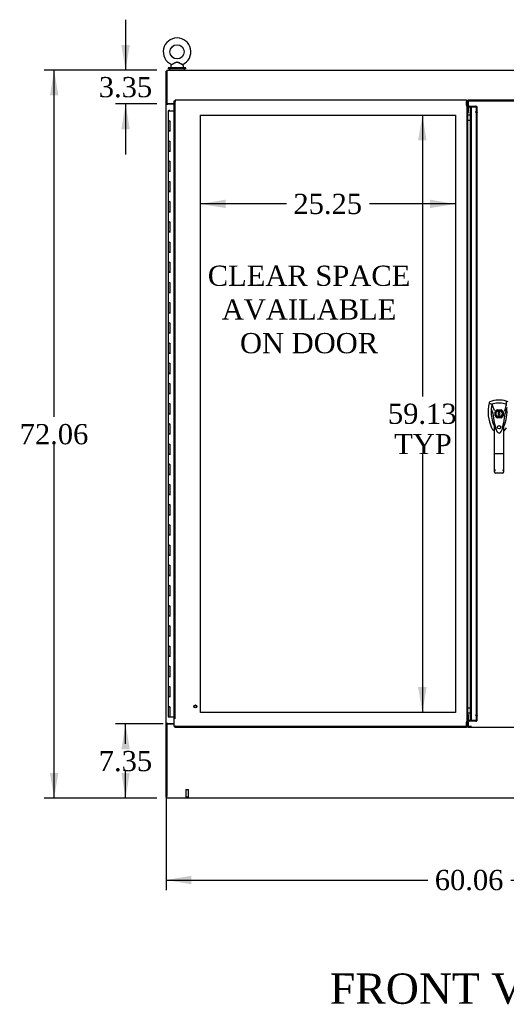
# Model space of a CAD drawing. Header units: inches. Extents: x 2 to 538, y -2 to 358.
# Tile 3 of 11: x 112 to 160, y 117 to 214. Entities that reach past the tile are written whole.
import ezdxf
from ezdxf.enums import TextEntityAlignment as Align
from ezdxf.lldxf.tags import DXFTag

# ---------------------------------------------------------------- set-up
doc = ezdxf.new("R2010")
doc.units = ezdxf.units.IN
doc.header["$MEASUREMENT"] = 0
for name, color, linetype in [('COM44036', 7, 'Continuous'), ('COM54578-60', 7, 'Continuous'), ('COM56746-3', 7, 'Continuous'), ('COM71121-5', 7, 'Continuous'), ('COM71122-9', 7, 'Continuous'), ('COM71123-9', 7, 'Continuous'), ('Default', 7, 'Continuous'), ('DV1_Default', 7, 'Continuous'), ('GSK11033', 7, 'Continuous'), ('HAN13066', 7, 'Continuous'), ('SCS00680', 7, 'Continuous'), ('STD21878', 7, 'Continuous'), ('WAF25362', 7, 'Continuous'), ('WAM254785', 7, 'Continuous')]:
    doc.layers.add(name, color=color, linetype=linetype)
doc.styles.add('SEACAD_Times_New_Roman', font='times.ttf')
tags = doc.linetypes.add('HIDDEN2', pattern=[0.1875, 0.125, -0.0625]).pattern_tags.tags
tags[6:7] = [DXFTag(74, 4), DXFTag(75, 0), DXFTag(340, '0'), DXFTag(46, 0.0), DXFTag(50, 0.0), DXFTag(44, 0.0), DXFTag(45, 0.0)]
tags[4:5] = [DXFTag(74, 4), DXFTag(75, 0), DXFTag(340, '0'), DXFTag(46, 0.0), DXFTag(50, 0.0), DXFTag(44, 0.0), DXFTag(45, 0.0)]
doc.dimstyles.new('HAMMOND_(STH_-_540x360)', dxfattribs={"dimtxt": 2, "dimasz": 2.5, "dimexe": 1, "dimexo": 1, "dimgap": 0.5, "dimtad": 0, "dimtih": 1, "dimtoh": 1, "dimzin": 0, "dimdsep": 46, "dimtxsty": 'SEACAD_Times_New_Roman', "dimblk1": '_SE_FILLED', "dimblk2": '_SE_FILLED', "dimsah": 1, "dimcen": 1, "dimadec": 0, "dimazin": 0, "dimtfac": 0.8, "dimtofl": 0, "dimtmove": 1, "dimatfit": 3, "dimfxl": 1, "dimtolj": 1, "dimtzin": 0, "dimarcsym": 0})

# ---------------------------------------------------------------- blocks, each defined once
blk = doc.blocks.new('SE')
at = {"layer": 'COM44036', "color": 7, "linetype": 'Continuous'}
for p, q in [((127.294, 144.084), (127.294, 206.019)), ((127.294, 206.019), (127.35, 206.019)), ((127.389, 206.019), (127.35, 206.019)), ((127.389, 206.114), (156.244, 206.114)), ((127.389, 206.114), (127.389, 206.058)), ((127.389, 206.019), (127.389, 206.058)), ((127.437, 205.971), (127.389, 206.019)), ((127.437, 205.971), (127.437, 205.971)), ((127.437, 205.971), (127.437, 205.971)), ((127.437, 205.971), (127.437, 205.971)), ((127.437, 205.971), (127.437, 205.971)), ((156.244, 206.114), (156.244, 205.971)), ((156.244, 205.597), (156.244, 205.971)), ((156.387, 144.834), (156.387, 205.269)), ((156.244, 144.132), (156.244, 144.506)), ((127.294, 144.084), (127.35, 144.084)), ((127.389, 144.084), (127.35, 144.084)), ((127.437, 144.132), (127.389, 144.084)), ((127.389, 144.084), (127.389, 144.045)), ((127.389, 143.989), (127.389, 144.045)), ((156.244, 143.989), (127.389, 143.989)), ((127.437, 144.132), (127.437, 144.132)), ((127.437, 144.132), (127.437, 144.132)), ((127.437, 144.132), (127.437, 144.132)), ((127.437, 144.131), (127.437, 144.132)), ((156.244, 144.132), (156.244, 143.989))]:
    blk.add_line(p, q, dxfattribs=at)
at = {"layer": 'COM44036', "color": 7, "linetype": 'HIDDEN2'}
for p, q in [((127.389, 144.834), (127.389, 206.019)), ((156.292, 144.621), (156.292, 205.482)), ((156.387, 205.482), (156.292, 205.482)), ((156.387, 204.918), (156.292, 204.918)), ((156.401, 204.86), (156.334, 204.86)), ((156.387, 205.269), (156.387, 205.482)), ((156.401, 204.86), (156.435, 204.86)), ((156.435, 205.484), (157.169, 205.484)), ((156.435, 205.484), (156.435, 205.417)), ((156.435, 204.894), (156.435, 205.417)), ((156.435, 205.417), (157.169, 205.417)), ((156.435, 204.894), (156.435, 204.86)), ((157.169, 204.894), (157.169, 204.961)), ((157.169, 204.86), (157.169, 204.894)), ((157.202, 204.86), (157.169, 204.86)), ((157.202, 205.407), (157.27, 205.454)), ((157.202, 204.884), (157.27, 204.932)), ((157.202, 204.86), (157.27, 204.86)), ((157.217, 204.922), (157.217, 205.342)), ((157.217, 205.342), (157.312, 205.342)), ((157.217, 204.754), (157.217, 204.922)), ((157.312, 204.922), (157.217, 204.922)), ((157.217, 204.877), (157.312, 204.877)), ((157.217, 204.836), (157.312, 204.836)), ((157.217, 204.713), (157.217, 204.754)), ((157.312, 204.754), (157.217, 204.754)), ((157.217, 145.389), (157.217, 204.713)), ((157.312, 204.713), (157.217, 204.713)), ((157.312, 204.922), (157.312, 205.342)), ((157.312, 204.754), (157.312, 204.922)), ((157.312, 204.713), (157.312, 204.754)), ((157.312, 145.389), (157.312, 204.713)), ((156.401, 145.242), (156.334, 145.242)), ((156.435, 145.242), (156.401, 145.242)), ((156.435, 145.242), (156.435, 145.208)), ((157.169, 145.242), (157.202, 145.242)), ((157.169, 145.208), (157.169, 145.242)), ((157.202, 145.242), (157.27, 145.242)), ((157.312, 145.389), (157.217, 145.389)), ((157.217, 145.348), (157.217, 145.389)), ((157.217, 145.18), (157.217, 145.348)), ((157.312, 145.348), (157.217, 145.348)), ((157.217, 145.266), (157.312, 145.266)), ((157.312, 145.348), (157.312, 145.389)), ((157.312, 145.18), (157.312, 145.348)), ((156.387, 145.185), (156.292, 145.185)), ((156.387, 144.621), (156.292, 144.621)), ((156.387, 144.621), (156.387, 144.834)), ((156.435, 144.686), (156.435, 145.208)), ((156.435, 144.619), (156.435, 144.686)), ((157.169, 144.686), (156.435, 144.686)), ((157.169, 144.619), (156.435, 144.619)), ((157.169, 145.208), (157.169, 145.141)), ((157.202, 145.218), (157.27, 145.171)), ((157.202, 144.696), (157.27, 144.648)), ((157.217, 145.225), (157.312, 145.225)), ((157.312, 145.18), (157.217, 145.18)), ((157.217, 144.76), (157.217, 145.18)), ((157.217, 144.76), (157.312, 144.76)), ((157.312, 144.76), (157.312, 145.18)), ((156.244, 144.084), (127.389, 144.084))]:
    blk.add_line(p, q, dxfattribs=at)
at = {"layer": 'COM44036', "color": 7, "linetype": 'Continuous'}
for centre, start, end in [((127.919, 206.949), 238.56128, 243.76327), ((126.459, 205.489), 26.23673, 31.43872), ((127.919, 143.154), 116.23673, 121.43872), ((126.459, 144.613), 328.56128, 333.76327)]:
    blk.add_arc(centre, 1.09, start, end, dxfattribs=at)
at = {"layer": 'COM44036', "color": 7, "linetype": 'HIDDEN2'}
for centre, radius, start, end in [((157.059, 205.342), 0.158, 0.1591, 24.37493), ((157.135, 205.34), 0.177, 0.66676, 40.28782), ((157.059, 144.761), 0.158, 335.62507, 359.8409), ((157.135, 144.762), 0.177, 319.71218, 359.33324)]:
    blk.add_arc(centre, radius, start, end, dxfattribs=at)
for centre, major_axis, start_param, end_param in [((157.169, 205.383), (0.143, 0), 0.785398, 1.570796), ((157.169, 205.383), (0.048, 0), 0.785398, 1.570796), ((157.169, 204.86), (-0.143, 0), 3.926991, 4.712389), ((157.169, 204.86), (-0.048, 0), 3.926991, 4.712389), ((157.169, 145.242), (0.048, 0), 4.712389, 5.497787), ((157.169, 145.242), (0.143, 0), 4.712389, 5.497787), ((157.169, 144.72), (0.048, 0), 4.712389, 5.497787), ((157.169, 144.72), (0.143, 0), 4.712389, 5.497787)]:
    blk.add_ellipse(centre, major_axis=major_axis, ratio=0.707107, start_param=start_param, end_param=end_param, dxfattribs=at)
for points, knots in [([(156.292, 205.482), (156.292, 205.491), (156.291, 205.501), (156.286, 205.52), (156.282, 205.53), (156.274, 205.549), (156.268, 205.558), (156.257, 205.578), (156.25, 205.587), (156.244, 205.597)], [0, 0, 0, 0, 0.25, 0.25, 0.5, 0.5, 0.75, 0.75, 1, 1, 1, 1]), ([(156.334, 204.86), (156.321, 204.87), (156.31, 204.879), (156.296, 204.899), (156.292, 204.908), (156.292, 204.918)], [0, 0, 0, 0, 0.5, 0.5, 1, 1, 1, 1]), ([(157.27, 204.932), (157.283, 204.925), (157.293, 204.917), (157.308, 204.898), (157.312, 204.887), (157.312, 204.877)], [0, 0, 0, 0, 0.5, 0.5, 1, 1, 1, 1]), ([(157.312, 204.836), (157.312, 204.84), (157.308, 204.844), (157.293, 204.852), (157.283, 204.856), (157.27, 204.86)], [0, 0, 0, 0, 0.5, 0.5, 1, 1, 1, 1]), ([(156.292, 145.185), (156.292, 145.194), (156.296, 145.204), (156.31, 145.223), (156.321, 145.233), (156.334, 145.242)], [0, 0, 0, 0, 0.5, 0.5, 1, 1, 1, 1]), ([(157.27, 145.242), (157.283, 145.246), (157.293, 145.25), (157.308, 145.258), (157.312, 145.262), (157.312, 145.266)], [0, 0, 0, 0, 0.5, 0.5, 1, 1, 1, 1]), ([(156.244, 144.506), (156.25, 144.515), (156.257, 144.525), (156.268, 144.544), (156.274, 144.554), (156.282, 144.573), (156.286, 144.582), (156.291, 144.602), (156.292, 144.611), (156.292, 144.621)], [0, 0, 0, 0, 0.25, 0.25, 0.5, 0.5, 0.75, 0.75, 1, 1, 1, 1]), ([(157.312, 145.225), (157.312, 145.215), (157.308, 145.205), (157.293, 145.186), (157.283, 145.177), (157.27, 145.171)], [0, 0, 0, 0, 0.5, 0.5, 1, 1, 1, 1])]:
    blk.add_open_spline(points, degree=3, knots=knots, dxfattribs=at)
at = {"layer": 'COM44036', "color": 7, "linetype": 'Continuous'}
for points in [[(156.387, 205.482), (156.387, 205.491), (156.383, 205.501), (156.369, 205.52), (156.358, 205.53), (156.332, 205.549), (156.316, 205.558), (156.281, 205.578), (156.263, 205.587), (156.244, 205.597)], [(156.244, 144.506), (156.263, 144.515), (156.281, 144.525), (156.316, 144.544), (156.332, 144.554), (156.358, 144.573), (156.369, 144.582), (156.383, 144.602), (156.387, 144.611), (156.387, 144.621)]]:
    blk.add_open_spline(points, degree=3, knots=[0, 0, 0, 0, 0.25, 0.25, 0.5, 0.5, 0.75, 0.75, 1, 1, 1, 1], dxfattribs=at)
at = {"layer": 'COM54578-60', "color": 7, "linetype": 'Continuous'}
for p, q in [((126.809, 205.051), (126.692, 205.051)), ((126.692, 205.051), (126.692, 204.051)), ((126.747, 205.06), (126.747, 205.086)), ((126.747, 205.086), (126.797, 205.086)), ((126.797, 205.06), (126.747, 205.06)), ((126.759, 205.06), (126.759, 205.051)), ((126.797, 205.086), (126.822, 205.086)), ((126.797, 205.06), (126.822, 205.06)), ((126.809, 205.051), (127.294, 205.051)), ((126.822, 205.086), (126.872, 205.086)), ((126.872, 205.06), (126.822, 205.06)), ((126.859, 205.051), (126.859, 205.06)), ((126.872, 205.086), (126.872, 205.06)), ((126.809, 204.051), (126.692, 204.051)), ((126.692, 204.051), (126.809, 204.051)), ((126.692, 204.051), (126.692, 203.051)), ((126.809, 204.051), (126.876, 204.051)), ((126.876, 204.051), (126.876, 203.052)), ((126.809, 203.052), (126.692, 203.052)), ((126.692, 203.052), (126.692, 202.051)), ((126.692, 203.051), (126.926, 203.051)), ((126.809, 203.052), (126.876, 203.052)), ((126.809, 202.051), (126.692, 202.051)), ((126.692, 202.051), (126.809, 202.051)), ((126.692, 202.051), (126.692, 201.051)), ((126.809, 202.051), (126.876, 202.051)), ((126.876, 202.051), (126.876, 201.052)), ((126.809, 201.052), (126.692, 201.052)), ((126.692, 201.052), (126.692, 200.051)), ((126.692, 201.051), (126.926, 201.051)), ((126.809, 201.052), (126.876, 201.052)), ((126.809, 200.051), (126.692, 200.051)), ((126.692, 200.051), (126.809, 200.051)), ((126.692, 200.051), (126.692, 199.051)), ((126.809, 200.051), (126.876, 200.051)), ((126.876, 200.051), (126.876, 199.052)), ((126.809, 199.052), (126.692, 199.052)), ((126.692, 199.052), (126.692, 198.051)), ((126.692, 199.051), (126.926, 199.051)), ((126.809, 199.052), (126.876, 199.052)), ((126.809, 198.051), (126.692, 198.051)), ((126.692, 198.051), (126.809, 198.051)), ((126.692, 198.051), (126.692, 197.051)), ((126.809, 198.051), (126.876, 198.051)), ((126.876, 198.051), (126.876, 197.052)), ((126.809, 197.052), (126.692, 197.052)), ((126.692, 197.052), (126.692, 196.051)), ((126.692, 197.051), (126.926, 197.051)), ((126.809, 197.052), (126.876, 197.052)), ((126.809, 196.051), (126.692, 196.051)), ((126.692, 196.051), (126.809, 196.051)), ((126.692, 196.051), (126.692, 195.051)), ((126.809, 196.051), (126.876, 196.051)), ((126.876, 196.051), (126.876, 195.052)), ((126.809, 195.052), (126.692, 195.052)), ((126.692, 195.052), (126.692, 194.051)), ((126.692, 195.051), (126.926, 195.051)), ((126.809, 195.052), (126.876, 195.052)), ((126.809, 194.051), (126.692, 194.051)), ((126.692, 194.051), (126.809, 194.051)), ((126.692, 194.051), (126.692, 193.051)), ((126.809, 194.051), (126.876, 194.051)), ((126.876, 194.051), (126.876, 193.052)), ((126.809, 193.052), (126.692, 193.052)), ((126.692, 193.052), (126.692, 192.051)), ((126.692, 193.051), (126.926, 193.051)), ((126.809, 193.052), (126.876, 193.052)), ((126.809, 192.051), (126.692, 192.051)), ((126.692, 192.051), (126.809, 192.051)), ((126.692, 192.051), (126.692, 191.051)), ((126.809, 192.051), (126.876, 192.051)), ((126.876, 192.051), (126.876, 191.052)), ((126.809, 191.052), (126.692, 191.052)), ((126.692, 191.052), (126.692, 190.051)), ((126.692, 191.051), (126.926, 191.051)), ((126.809, 191.052), (126.876, 191.052)), ((126.809, 190.051), (126.692, 190.051)), ((126.692, 190.051), (126.809, 190.051)), ((126.692, 190.051), (126.692, 189.051)), ((126.809, 190.051), (126.876, 190.051)), ((126.876, 190.051), (126.876, 189.052)), ((126.809, 189.052), (126.692, 189.052)), ((126.692, 189.052), (126.692, 188.051)), ((126.692, 189.051), (126.926, 189.051)), ((126.809, 189.052), (126.876, 189.052)), ((126.809, 188.051), (126.692, 188.051)), ((126.692, 188.051), (126.809, 188.051)), ((126.692, 188.051), (126.692, 187.051)), ((126.809, 188.051), (126.876, 188.051)), ((126.876, 188.051), (126.876, 187.052)), ((126.809, 187.052), (126.692, 187.052)), ((126.692, 187.052), (126.692, 186.051)), ((126.692, 187.051), (126.926, 187.051)), ((126.809, 187.052), (126.876, 187.052)), ((126.809, 186.051), (126.692, 186.051)), ((126.692, 186.051), (126.809, 186.051)), ((126.692, 186.051), (126.692, 185.051)), ((126.809, 186.051), (126.876, 186.051)), ((126.876, 186.051), (126.876, 185.052)), ((126.809, 185.052), (126.692, 185.052)), ((126.692, 185.052), (126.692, 184.051)), ((126.692, 185.051), (126.926, 185.051)), ((126.809, 185.052), (126.876, 185.052)), ((126.809, 184.051), (126.692, 184.051)), ((126.692, 184.051), (126.809, 184.051)), ((126.692, 184.051), (126.692, 183.051)), ((126.809, 184.051), (126.876, 184.051)), ((126.876, 184.051), (126.876, 183.052)), ((126.809, 183.052), (126.692, 183.052)), ((126.692, 183.052), (126.692, 182.051)), ((126.692, 183.051), (126.926, 183.051)), ((126.809, 183.052), (126.876, 183.052)), ((126.809, 182.051), (126.692, 182.051)), ((126.692, 182.051), (126.809, 182.051)), ((126.692, 182.051), (126.692, 181.051)), ((126.809, 182.051), (126.876, 182.051)), ((126.876, 182.051), (126.876, 181.052)), ((126.809, 181.052), (126.692, 181.052)), ((126.692, 181.052), (126.692, 180.051)), ((126.692, 181.051), (126.926, 181.051)), ((126.809, 181.052), (126.876, 181.052)), ((126.809, 180.051), (126.692, 180.051)), ((126.692, 180.051), (126.809, 180.051)), ((126.692, 180.051), (126.692, 179.051)), ((126.809, 180.051), (126.876, 180.051)), ((126.876, 180.051), (126.876, 179.052)), ((126.809, 179.052), (126.692, 179.052)), ((126.692, 179.052), (126.692, 178.051)), ((126.692, 179.051), (126.926, 179.051)), ((126.809, 179.052), (126.876, 179.052)), ((126.809, 178.051), (126.692, 178.051)), ((126.692, 178.051), (126.809, 178.051)), ((126.692, 178.051), (126.692, 177.051)), ((126.809, 178.051), (126.876, 178.051)), ((126.876, 178.051), (126.876, 177.052)), ((126.809, 177.052), (126.692, 177.052)), ((126.692, 177.052), (126.692, 176.051)), ((126.692, 177.051), (126.926, 177.051)), ((126.809, 177.052), (126.876, 177.052)), ((126.809, 176.051), (126.692, 176.051)), ((126.692, 176.051), (126.809, 176.051)), ((126.692, 176.051), (126.692, 175.051)), ((126.809, 176.051), (126.876, 176.051)), ((126.876, 176.051), (126.876, 175.052)), ((126.809, 175.052), (126.692, 175.052)), ((126.692, 175.052), (126.692, 174.051)), ((126.692, 175.051), (126.926, 175.051)), ((126.809, 175.052), (126.876, 175.052)), ((126.809, 174.051), (126.692, 174.051)), ((126.692, 174.051), (126.809, 174.051)), ((126.692, 174.051), (126.692, 173.051)), ((126.809, 174.051), (126.876, 174.051)), ((126.876, 174.051), (126.876, 173.052)), ((126.809, 173.052), (126.692, 173.052)), ((126.692, 173.052), (126.692, 172.051)), ((126.692, 173.051), (126.926, 173.051)), ((126.809, 173.052), (126.876, 173.052)), ((126.809, 172.051), (126.692, 172.051)), ((126.692, 172.051), (126.809, 172.051)), ((126.692, 172.051), (126.692, 171.051)), ((126.809, 172.051), (126.876, 172.051)), ((126.876, 172.051), (126.876, 171.052)), ((126.809, 171.052), (126.692, 171.052)), ((126.692, 171.052), (126.692, 170.051)), ((126.692, 171.051), (126.926, 171.051)), ((126.809, 171.052), (126.876, 171.052)), ((126.809, 170.051), (126.692, 170.051)), ((126.692, 170.051), (126.809, 170.051)), ((126.692, 170.051), (126.692, 169.051)), ((126.809, 170.051), (126.876, 170.051)), ((126.876, 170.051), (126.876, 169.052)), ((126.809, 169.052), (126.692, 169.052)), ((126.692, 169.052), (126.692, 168.051)), ((126.692, 169.051), (126.926, 169.051)), ((126.809, 169.052), (126.876, 169.052)), ((126.809, 168.051), (126.692, 168.051)), ((126.692, 168.051), (126.809, 168.051)), ((126.692, 168.051), (126.692, 167.051)), ((126.809, 168.051), (126.876, 168.051)), ((126.876, 168.051), (126.876, 167.052)), ((126.809, 167.052), (126.692, 167.052)), ((126.692, 167.052), (126.692, 166.051)), ((126.692, 167.051), (126.926, 167.051)), ((126.809, 167.052), (126.876, 167.052)), ((126.809, 166.051), (126.692, 166.051)), ((126.692, 166.051), (126.809, 166.051)), ((126.692, 166.051), (126.692, 165.051)), ((126.809, 166.051), (126.876, 166.051)), ((126.876, 166.051), (126.876, 165.052)), ((126.809, 165.052), (126.692, 165.052)), ((126.692, 165.052), (126.692, 164.051)), ((126.692, 165.051), (126.926, 165.051)), ((126.809, 165.052), (126.876, 165.052)), ((126.809, 164.051), (126.692, 164.051)), ((126.692, 164.051), (126.809, 164.051)), ((126.692, 164.051), (126.692, 163.051)), ((126.809, 164.051), (126.876, 164.051)), ((126.876, 164.051), (126.876, 163.052)), ((126.809, 163.052), (126.692, 163.052)), ((126.692, 163.052), (126.692, 162.051)), ((126.692, 163.051), (126.926, 163.051)), ((126.809, 163.052), (126.876, 163.052)), ((126.809, 162.051), (126.692, 162.051)), ((126.692, 162.051), (126.809, 162.051)), ((126.692, 162.051), (126.692, 161.051)), ((126.809, 162.051), (126.876, 162.051)), ((126.876, 162.051), (126.876, 161.052)), ((126.809, 161.052), (126.692, 161.052)), ((126.692, 161.052), (126.692, 160.051)), ((126.692, 161.051), (126.926, 161.051)), ((126.809, 161.052), (126.876, 161.052)), ((126.809, 160.051), (126.692, 160.051)), ((126.692, 160.051), (126.809, 160.051)), ((126.692, 160.051), (126.692, 159.051)), ((126.809, 160.051), (126.876, 160.051)), ((126.876, 160.051), (126.876, 159.052)), ((126.809, 159.052), (126.692, 159.052)), ((126.692, 159.052), (126.692, 158.051)), ((126.692, 159.051), (126.926, 159.051)), ((126.809, 159.052), (126.876, 159.052)), ((126.809, 158.051), (126.692, 158.051)), ((126.692, 158.051), (126.809, 158.051)), ((126.692, 158.051), (126.692, 157.051)), ((126.809, 158.051), (126.876, 158.051)), ((126.876, 158.051), (126.876, 157.052)), ((126.809, 157.052), (126.692, 157.052)), ((126.692, 157.052), (126.692, 156.051)), ((126.692, 157.051), (126.926, 157.051)), ((126.809, 157.052), (126.876, 157.052)), ((126.809, 156.051), (126.692, 156.051)), ((126.692, 156.051), (126.809, 156.051)), ((126.692, 156.051), (126.692, 155.051)), ((126.809, 156.051), (126.876, 156.051)), ((126.876, 156.051), (126.876, 155.052)), ((126.809, 155.052), (126.692, 155.052)), ((126.692, 155.052), (126.692, 154.051)), ((126.692, 155.051), (126.926, 155.051)), ((126.809, 155.052), (126.876, 155.052)), ((126.809, 154.051), (126.692, 154.051)), ((126.692, 154.051), (126.809, 154.051)), ((126.692, 154.051), (126.692, 153.051)), ((126.809, 154.051), (126.876, 154.051)), ((126.876, 154.051), (126.876, 153.052)), ((126.809, 153.052), (126.692, 153.052)), ((126.692, 153.052), (126.692, 152.051)), ((126.692, 153.051), (126.926, 153.051)), ((126.809, 153.052), (126.876, 153.052)), ((126.809, 152.051), (126.692, 152.051)), ((126.692, 152.051), (126.809, 152.051)), ((126.692, 152.051), (126.692, 151.051)), ((126.809, 152.051), (126.876, 152.051)), ((126.876, 152.051), (126.876, 151.052)), ((126.809, 151.052), (126.692, 151.052)), ((126.692, 151.052), (126.692, 150.051)), ((126.692, 151.051), (126.926, 151.051)), ((126.809, 151.052), (126.876, 151.052)), ((126.809, 150.051), (126.692, 150.051)), ((126.692, 150.051), (126.809, 150.051)), ((126.692, 150.051), (126.692, 149.051)), ((126.809, 150.051), (126.876, 150.051)), ((126.876, 150.051), (126.876, 149.052)), ((126.809, 149.052), (126.692, 149.052)), ((126.692, 149.052), (126.692, 148.051)), ((126.692, 149.051), (126.926, 149.051)), ((126.809, 149.052), (126.876, 149.052)), ((126.809, 148.051), (126.692, 148.051)), ((126.692, 148.051), (126.809, 148.051)), ((126.692, 148.051), (126.692, 147.051)), ((126.809, 148.051), (126.876, 148.051)), ((126.876, 148.051), (126.876, 147.052)), ((126.809, 147.052), (126.692, 147.052)), ((126.692, 147.052), (126.692, 146.051)), ((126.692, 147.051), (126.926, 147.051)), ((126.809, 147.052), (126.876, 147.052)), ((126.692, 146.051), (126.809, 146.051)), ((126.692, 146.051), (126.876, 146.051)), ((126.692, 146.051), (126.692, 145.051)), ((126.759, 146.051), (126.759, 146.051)), ((126.876, 146.051), (126.809, 146.051)), ((126.859, 146.051), (126.859, 146.051)), ((126.876, 146.051), (126.876, 145.051)), ((126.692, 145.051), (126.876, 145.051)), ((126.876, 145.051), (127.294, 145.051))]:
    blk.add_line(p, q, dxfattribs=at)
at = {"layer": 'COM56746-3', "color": 7, "linetype": 'Continuous'}
for p, q in [((156.405, 205.971), (156.405, 206.114)), ((156.405, 206.114), (185.635, 206.114)), ((156.405, 205.971), (156.405, 205.591)), ((156.405, 205.591), (156.53, 205.466)), ((156.53, 205.466), (156.78, 205.466)), ((156.637, 144.834), (156.637, 205.269)), ((156.53, 144.637), (156.405, 144.512)), ((156.405, 144.512), (156.405, 144.132)), ((156.78, 144.637), (156.53, 144.637)), ((156.405, 143.989), (156.405, 144.132)), ((185.635, 143.989), (156.405, 143.989))]:
    blk.add_line(p, q, dxfattribs=at)
at = {"layer": 'COM56746-3', "color": 7, "linetype": 'HIDDEN2'}
for p, q in [((156.405, 206.019), (185.635, 206.019)), ((156.637, 205.269), (156.637, 205.351)), ((156.637, 205.351), (156.732, 205.351)), ((156.732, 204.834), (156.637, 204.834)), ((156.732, 144.752), (156.732, 205.351)), ((159.267, 175.447), (159.663, 175.447)), ((159.07, 174.853), (159.07, 175.25)), ((159.663, 174.656), (159.267, 174.656)), ((159.861, 175.25), (159.861, 174.853)), ((156.732, 145.269), (156.637, 145.269)), ((156.637, 144.752), (156.637, 144.834)), ((156.637, 144.752), (156.732, 144.752)), ((156.732, 144.084), (156.405, 144.084))]:
    blk.add_line(p, q, dxfattribs=at)
blk.add_circle((159.465, 173.713), 0.167, dxfattribs=at)
for radius, start, end in [(0.442, 116.64717, 153.35283), (0.443, 26.64717, 63.35283), (0.442, 206.64717, 243.35283), (0.442, 296.64717, 333.35283)]:
    blk.add_arc((159.465, 175.051), radius, start, end, dxfattribs=at)
at = {"layer": 'COM56746-3', "color": 7, "linetype": 'Continuous'}
for points in [[(156.637, 205.351), (156.637, 205.36), (156.641, 205.37), (156.655, 205.389), (156.666, 205.399), (156.692, 205.418), (156.708, 205.427), (156.743, 205.447), (156.761, 205.456), (156.78, 205.466)], [(156.78, 144.637), (156.761, 144.646), (156.743, 144.656), (156.708, 144.675), (156.692, 144.685), (156.666, 144.704), (156.655, 144.713), (156.641, 144.733), (156.637, 144.742), (156.637, 144.752)]]:
    blk.add_open_spline(points, degree=3, knots=[0, 0, 0, 0, 0.25, 0.25, 0.5, 0.5, 0.75, 0.75, 1, 1, 1, 1], dxfattribs=at)
at = {"layer": 'COM56746-3', "color": 7, "linetype": 'HIDDEN2'}
for points in [[(156.732, 205.351), (156.732, 205.36), (156.733, 205.37), (156.738, 205.389), (156.742, 205.399), (156.751, 205.418), (156.756, 205.427), (156.767, 205.447), (156.774, 205.456), (156.78, 205.466)], [(156.78, 144.637), (156.774, 144.646), (156.767, 144.656), (156.756, 144.675), (156.751, 144.685), (156.742, 144.704), (156.738, 144.713), (156.733, 144.733), (156.732, 144.742), (156.732, 144.752)]]:
    blk.add_open_spline(points, degree=3, knots=[0, 0, 0, 0, 0.25, 0.25, 0.5, 0.5, 0.75, 0.75, 1, 1, 1, 1], dxfattribs=at)
at = {"layer": 'COM71121-5', "color": 7, "linetype": 'Continuous'}
for p, q in [((126.482, 205.715), (126.482, 208.965)), ((126.482, 208.965), (126.577, 208.965)), ((126.482, 205.685), (126.482, 205.715)), ((126.577, 205.715), (126.482, 205.715)), ((126.482, 144.375), (126.482, 205.685)), ((126.482, 205.685), (126.672, 205.685)), ((126.577, 205.685), (126.577, 205.715)), ((127.294, 205.685), (126.672, 205.685)), ((126.482, 144.375), (126.482, 144.345)), ((126.672, 144.375), (126.482, 144.375)), ((126.482, 144.345), (126.577, 144.345)), ((126.482, 137.095), (126.482, 144.345)), ((126.577, 144.375), (126.577, 144.345)), ((126.672, 144.375), (127.294, 144.375)), ((126.482, 137.095), (126.577, 137.095))]:
    blk.add_line(p, q, dxfattribs=at)
at = {"layer": 'COM71122-9', "color": 7, "linetype": 'Continuous'}
for p, q in [((126.577, 209.06), (186.447, 209.06)), ((126.577, 209.06), (126.577, 208.87)), ((126.577, 208.87), (126.577, 205.715)), ((127.294, 205.715), (126.577, 205.715))]:
    blk.add_line(p, q, dxfattribs=at)
at = {"layer": 'COM71123-9', "color": 7, "linetype": 'Continuous'}
for p, q in [((126.577, 144.345), (126.577, 137.19)), ((126.577, 144.345), (127.294, 144.345)), ((126.577, 137), (126.577, 137.19)), ((186.447, 137), (126.577, 137))]:
    blk.add_line(p, q, dxfattribs=at)
at = {"layer": 'DV1_Default', "color": 7, "linetype": 'HIDDEN2'}
for p, q in [((129.889, 204.614), (155.137, 204.614)), ((129.889, 145.489), (129.889, 204.614)), ((155.137, 204.614), (155.137, 145.489)), ((155.137, 145.489), (129.889, 145.489))]:
    blk.add_line(p, q, dxfattribs=at)
at = {"layer": 'GSK11033', "color": 7, "linetype": 'Continuous'}
for p, q in [((156.292, 206.019), (156.244, 206.019)), ((156.405, 206.019), (156.292, 206.019)), ((156.292, 206.019), (156.292, 205.571)), ((156.387, 204.63), (156.637, 204.63)), ((156.387, 204.122), (156.637, 204.122)), ((156.387, 145.938), (156.637, 145.938)), ((156.387, 145.43), (156.637, 145.43)), ((156.292, 144.531), (156.292, 144.084)), ((156.292, 144.084), (156.244, 144.084)), ((156.405, 144.084), (156.292, 144.084))]:
    blk.add_line(p, q, dxfattribs=at)
at = {"layer": 'HAN13066', "color": 7, "linetype": 'Continuous'}
for p, q in [((158.489, 176.153), (158.474, 176.094)), ((158.474, 176.094), (158.758, 175.989)), ((158.758, 175.989), (158.973, 175.417)), ((160.172, 175.989), (160.008, 175.333)), ((160.364, 176.24), (160.184, 176.299)), ((158.859, 175.068), (158.859, 175.068)), ((158.973, 175.417), (159.019, 175.383)), ((159.509, 175.276), (159.421, 175.276)), ((159.421, 175.276), (159.421, 175.141)), ((159.421, 174.961), (159.421, 174.926)), ((159.421, 174.926), (159.509, 174.926)), ((159.509, 175.141), (159.509, 175.276)), ((159.509, 174.926), (159.509, 174.961)), ((160.07, 175.072), (160.07, 175.072)), ((159.01, 171.074), (159.01, 174.052)), ((159.92, 174.051), (159.92, 171.074)), ((159.92, 173.771), (159.944, 173.818)), ((159.204, 173.411), (159.208, 173.403)), ((159.01, 169.266), (159.01, 171.074)), ((159.83, 171.068), (159.1, 171.068)), ((159.92, 171.074), (159.92, 169.266)), ((159.83, 169.176), (159.1, 169.176))]:
    blk.add_line(p, q, dxfattribs=at)
for radius in [0.35, 0.3]:
    blk.add_circle((159.465, 175.051), radius, dxfattribs=at)
for centre, radius, start, end in [((162.096, 175.242), 3.721, 166.75318, 205.10266), ((159.465, 173.817), 2.585, 73.85893, 110.34924), ((162.096, 175.242), 3.421, 174.70184, 200.20775), ((162.096, 175.242), 3.421, 167.3846, 174.70184), ((159.465, 173.817), 2.285, 106.83853, 108.03431), ((159.465, 173.817), 2.285, 104.45028, 106.83853), ((159.465, 173.817), 2.285, 71.96569, 104.45028), ((156.834, 175.242), 3.421, 334.89734, 7.2824), ((156.834, 175.242), 3.421, 10.11379, 12.6154), ((158.948, 173.72), 1.35, 91.23359, 93.76963), ((165.707, 175.637), 6.872, 184.75423, 199.9908), ((159.465, 175.051), 0.1, 115.94448, 244.05552), ((159.465, 175.051), 0.1, 295.94448, 64.05552), ((153.027, 175.667), 7.068, 340.3478, 355.1696), ((172.829, 148.624), 29.627, 115.64179, 115.75394), ((160.006, 174.283), 0.791, 85.30773, 89.6394), ((162.096, 175.242), 3.421, 200.20775, 205.10266), ((159.406, 173.981), 0.45, 205.10266, 208.42246), ((157.481, 173.447), 1.646, 10.27719, 21.64676), ((159.524, 173.981), 0.45, 331.57754, 334.89734), ((159.524, 173.981), 0.75, 301.84865, 334.89734), ((159.406, 173.981), 0.75, 233.47883, 238.15135), ((159.466, 173.377), 0.234, 202.28022, 338.21669), ((159.1, 169.266), 0.0903, 180.00172, 181.11543), ((159.1, 169.266), 0.09, 181.11716, 270), ((159.83, 169.266), 0.09, 270, 358.88284), ((159.83, 169.266), 0.0903, 358.88457, 359.99828)]:
    blk.add_arc(centre, radius, start, end, dxfattribs=at)
for points in [[(158.566, 176.24), (158.528, 176.226), (158.498, 176.192), (158.489, 176.153)], [(158.69, 175.558), (158.746, 175.394), (158.803, 175.231), (158.859, 175.068)], [(160.227, 175.675), (160.175, 175.474), (160.123, 175.273), (160.07, 175.072)], [(160.184, 176.299), (160.18, 176.196), (160.176, 176.092), (160.172, 175.989)], [(158.727, 173.663), (158.779, 173.551), (158.86, 173.452), (158.959, 173.378)]]:
    blk.add_open_spline(points, degree=3, dxfattribs=at)
for points, knots in [([(159.204, 173.411), (159.189, 173.453), (159.175, 173.495), (159.14, 173.604), (159.119, 173.672), (159.1, 173.74)], [0.770336, 0.770336, 0.770336, 0.770336, 0.8588735, 0.8588735, 1, 1, 1, 1]), ([(159.83, 173.739), (159.846, 173.796), (159.862, 173.854), (159.886, 173.939), (159.893, 173.968), (159.905, 174.008), (159.909, 174.022), (159.914, 174.04), (159.916, 174.046), (159.919, 174.053), (159.92, 174.054), (159.92, 174.051)], [0, 0, 0, 0, 0.5, 0.5, 0.75, 0.75, 0.875, 0.875, 0.9375, 0.9375, 1, 1, 1, 1]), ([(159.1, 171.068), (159.094, 171.068), (159.088, 171.068), (159.077, 171.069), (159.071, 171.069), (159.06, 171.069), (159.055, 171.069), (159.045, 171.07), (159.041, 171.07), (159.028, 171.071), (159.021, 171.071), (159.015, 171.072), (159.013, 171.073), (159.011, 171.073), (159.01, 171.074), (159.01, 171.074)], [0, 0, 0, 0, 0.125, 0.125, 0.25, 0.25, 0.375, 0.375, 0.5, 0.5, 0.75, 0.75, 0.875, 0.875, 1, 1, 1, 1]), ([(159.92, 171.074), (159.92, 171.074), (159.919, 171.073), (159.917, 171.073), (159.915, 171.072), (159.909, 171.071), (159.902, 171.071), (159.89, 171.07), (159.885, 171.07), (159.875, 171.069), (159.87, 171.069), (159.859, 171.069), (159.853, 171.069), (159.842, 171.068), (159.836, 171.068), (159.83, 171.068)], [0, 0, 0, 0, 0.125, 0.125, 0.25, 0.25, 0.5, 0.5, 0.625, 0.625, 0.75, 0.75, 0.875, 0.875, 1, 1, 1, 1]), ([(159.01, 169.264), (159.01, 169.28), (159.014, 169.297), (159.023, 169.325), (159.026, 169.334), (159.033, 169.354), (159.037, 169.364), (159.05, 169.395), (159.059, 169.416), (159.074, 169.449), (159.079, 169.461), (159.09, 169.484), (159.095, 169.496), (159.1, 169.508)], [0, 0, 0, 0, 0.25, 0.25, 0.375, 0.375, 0.5, 0.5, 0.75, 0.75, 0.875, 0.875, 1, 1, 1, 1]), ([(159.83, 169.508), (159.835, 169.496), (159.84, 169.484), (159.851, 169.461), (159.856, 169.449), (159.871, 169.416), (159.88, 169.395), (159.893, 169.364), (159.897, 169.354), (159.904, 169.334), (159.907, 169.325), (159.916, 169.297), (159.92, 169.28), (159.92, 169.264)], [0, 0, 0, 0, 0.125, 0.125, 0.25, 0.25, 0.5, 0.5, 0.625, 0.625, 0.75, 0.75, 1, 1, 1, 1])]:
    blk.add_open_spline(points, degree=3, knots=knots, dxfattribs=at)
at = {"layer": 'SCS00680', "color": 7, "linetype": 'Continuous'}
for p, q in [((127.031, 209.59), (126.966, 209.511)), ((128.188, 209.511), (128.122, 209.591)), ((126.952, 209.473), (126.952, 209.354)), ((128.202, 209.354), (128.202, 209.473))]:
    blk.add_line(p, q, dxfattribs=at)
blk.add_circle((127.577, 210.883), 0.704, dxfattribs=at)
for centre, radius, start, end in [((127.577, 210.883), 1.367, 294.01953, 246.00965), ((127.007, 209.608), 0.03, 297.89156, 61.95204), ((127.012, 209.473), 0.06, 140.32138, 180), ((127.012, 209.354), 0.06, 180, 270), ((128.142, 209.354), 0.06, 270, 0), ((128.142, 209.473), 0.06, 0, 39.67862)]:
    blk.add_arc(centre, radius, start, end, dxfattribs=at)
for points, knots in [([(127.019, 209.635), (127.019, 209.635), (127.019, 209.635), (127.019, 209.635), (127.02, 209.635), (127.021, 209.636)], [0.934098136, 0.934098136, 0.934098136, 0.934098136, 0.9375, 0.9375, 0.943646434, 0.943646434, 0.943646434, 0.943646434]), ([(127.086, 209.668), (127.126, 209.687), (127.176, 209.712), (127.283, 209.765), (127.341, 209.793), (127.429, 209.829), (127.459, 209.84), (127.521, 209.855), (127.554, 209.86), (127.65, 209.857), (127.712, 209.835), (127.83, 209.786), (127.887, 209.757), (127.993, 209.705), (128.043, 209.68), (128.114, 209.645), (128.135, 209.635), (128.135, 209.635)], [0, 0, 0, 0, 0.0625, 0.0625, 0.125, 0.125, 0.15625, 0.15625, 0.1875, 0.1875, 0.25, 0.25, 0.3125, 0.3125, 0.375, 0.375, 0.4344065, 0.4344065, 0.4344065, 0.4344065]), ([(128.124, 209.588), (128.124, 209.589), (128.106, 209.598), (128.059, 209.624), (128.039, 209.635), (127.994, 209.66), (127.97, 209.673), (127.892, 209.717), (127.837, 209.748), (127.75, 209.792), (127.721, 209.806), (127.66, 209.829), (127.628, 209.838), (127.563, 209.842), (127.53, 209.838), (127.468, 209.82), (127.438, 209.807), (127.349, 209.766), (127.294, 209.734), (127.187, 209.675), (127.137, 209.647), (127.099, 209.626)], [0.5685641, 0.5685641, 0.5685641, 0.5685641, 0.625, 0.625, 0.65625, 0.65625, 0.6875, 0.6875, 0.75, 0.75, 0.78125, 0.78125, 0.8125, 0.8125, 0.84375, 0.84375, 0.875, 0.875, 0.9375, 0.9375, 1, 1, 1, 1])]:
    blk.add_open_spline(points, degree=3, knots=knots, dxfattribs=at)
at = {"layer": 'STD21878', "color": 7, "linetype": 'HIDDEN2'}
for p, q in [((128.452, 137.845), (128.702, 137.845)), ((128.452, 137.845), (128.452, 137.126)), ((128.702, 137.126), (128.702, 137.845)), ((128.437, 137.126), (128.718, 137.126)), ((128.437, 137.126), (128.437, 137.095)), ((128.437, 137.095), (128.718, 137.095)), ((128.718, 137.095), (128.718, 137.126))]:
    blk.add_line(p, q, dxfattribs=at)
for radius in [0.141, 0.125]:
    blk.add_circle((129.389, 146.084), radius, dxfattribs=at)
at = {"layer": 'WAF25362', "color": 7, "linetype": 'Continuous'}
for p, q in [((128.452, 209.294), (126.702, 209.294)), ((126.702, 209.294), (126.702, 209.185)), ((128.452, 209.185), (126.702, 209.185)), ((128.452, 209.185), (128.452, 209.294))]:
    blk.add_line(p, q, dxfattribs=at)
at = {"layer": 'WAM254785', "color": 7, "linetype": 'Continuous'}
for p, q in [((126.827, 209.185), (126.827, 209.06)), ((128.327, 209.06), (128.327, 209.185))]:
    blk.add_line(p, q, dxfattribs=at)
blk = doc.blocks.new('DMBLK746')
at = {"layer": 'Default', "linetype": 'Continuous'}
for points in [[(122.062, 141.845), (122.896, 141.845), (122.479, 144.345)], [(122.062, 139.5), (122.479, 137), (122.896, 139.5)]]:
    blk.add_hatch(color=7, dxfattribs=at).paths.add_polyline_path(points)
at = {"layer": 'Default', "color": 7, "linetype": 'Continuous'}
for p, q in [((126.202, 144.345), (121.479, 144.345)), ((122.479, 142.372), (122.479, 144.345)), ((122.479, 137), (122.479, 139.672)), ((125.577, 137), (121.479, 137))]:
    blk.add_line(p, q, dxfattribs=at)
at = {"layer": 'Default', "color": 7, "linetype": 'Continuous', "style": 'SEACAD_Times_New_Roman'}
blk.add_text('7.35', height=2, dxfattribs=at).set_placement((119.825, 141.672), align=Align.TOP_LEFT)
blk = doc.blocks.new('_SE_FILLED')
at = {"color": 0}
blk.add_line((0, 0), (-1, 0), dxfattribs=at)
blk.add_solid([(0, 0), (-1, -0.1665), (-1, 0.1665), (0, 0)], dxfattribs=at)
blk = doc.blocks.new('DMBLK747')
at = {"layer": 'Default', "linetype": 'Continuous'}
for points in [[(122.062, 211.56), (122.479, 209.06), (122.896, 211.56)], [(122.062, 203.215), (122.896, 203.215), (122.479, 205.715)]]:
    blk.add_hatch(color=7, dxfattribs=at).paths.add_polyline_path(points)
at = {"layer": 'Default', "color": 7, "linetype": 'Continuous'}
for p, q in [((122.479, 214.06), (122.479, 209.06)), ((125.577, 209.06), (121.479, 209.06)), ((125.577, 205.715), (121.479, 205.715)), ((122.479, 205.715), (122.479, 200.715))]:
    blk.add_line(p, q, dxfattribs=at)
at = {"layer": 'Default', "color": 7, "linetype": 'Continuous', "style": 'SEACAD_Times_New_Roman'}
blk.add_text('3.35', height=2, dxfattribs=at).set_placement((119.825, 208.387), align=Align.TOP_LEFT)
blk = doc.blocks.new('DMBLK748')
at = {"layer": 'Default', "linetype": 'Continuous'}
for points in [[(114.987, 206.56), (115.82, 206.56), (115.404, 209.06)], [(114.987, 139.5), (115.404, 137), (115.82, 139.5)]]:
    blk.add_hatch(color=7, dxfattribs=at).paths.add_polyline_path(points)
at = {"layer": 'Default', "color": 7, "linetype": 'Continuous'}
for p, q in [((125.577, 209.06), (114.404, 209.06)), ((115.404, 174.73), (115.404, 209.06)), ((115.404, 137), (115.404, 172.03)), ((125.577, 137), (114.404, 137))]:
    blk.add_line(p, q, dxfattribs=at)
at = {"layer": 'Default', "color": 7, "linetype": 'Continuous', "style": 'SEACAD_Times_New_Roman'}
blk.add_text('72.06', height=2, dxfattribs=at).set_placement((111.991, 174.03), align=Align.TOP_LEFT)
blk = doc.blocks.new('DMBLK755')
at = {"layer": 'Default', "linetype": 'Continuous'}
for points in [[(128.982, 128.478), (128.982, 129.311), (126.482, 128.894)], [(184.042, 128.478), (186.542, 128.894), (184.042, 129.311)]]:
    blk.add_hatch(color=7, dxfattribs=at).paths.add_polyline_path(points)
at = {"layer": 'Default', "color": 7, "linetype": 'Continuous'}
for p, q in [((126.482, 139.72), (126.482, 127.894)), ((186.542, 136.095), (186.542, 127.894)), ((126.482, 128.894), (152.4, 128.894)), ((160.624, 128.894), (186.542, 128.894))]:
    blk.add_line(p, q, dxfattribs=at)
at = {"layer": 'Default', "color": 7, "linetype": 'Continuous', "style": 'SEACAD_Times_New_Roman'}
blk.add_text('60.06', height=2, dxfattribs=at).set_placement((153.1, 129.894), align=Align.TOP_LEFT)
blk = doc.blocks.new('DMBLK766')
at = {"layer": 'Default', "linetype": 'Continuous'}
for points in [[(132.389, 195.407), (132.389, 196.241), (129.889, 195.824)], [(152.637, 195.407), (155.137, 195.824), (152.637, 196.241)]]:
    blk.add_hatch(color=7, dxfattribs=at).paths.add_polyline_path(points)
at = {"layer": 'Default', "color": 7, "linetype": 'Continuous'}
for p, q in [((138.401, 195.824), (129.889, 195.824)), ((155.137, 195.824), (146.625, 195.824))]:
    blk.add_line(p, q, dxfattribs=at)
at = {"layer": 'Default', "color": 7, "linetype": 'Continuous', "style": 'SEACAD_Times_New_Roman'}
blk.add_text('25.25', height=2, dxfattribs=at).set_placement((139.101, 196.824), align=Align.TOP_LEFT)
blk = doc.blocks.new('DMBLK768')
at = {"layer": 'Default', "linetype": 'Continuous'}
for points in [[(151.455, 202.114), (152.288, 202.114), (151.871, 204.614)], [(151.455, 147.989), (151.871, 145.489), (152.288, 147.989)]]:
    blk.add_hatch(color=7, dxfattribs=at).paths.add_polyline_path(points)
at = {"layer": 'Default', "color": 7, "linetype": 'Continuous'}
for p, q in [((151.871, 204.614), (151.871, 176.751)), ((151.871, 171.051), (151.871, 145.489))]:
    blk.add_line(p, q, dxfattribs=at)
at = {"layer": 'Default', "color": 7, "linetype": 'Continuous', "style": 'SEACAD_Times_New_Roman'}
for s, p in [('59.13', (148.459, 176.051)), ('TYP', (149.075, 173.051))]:
    blk.add_text(s, height=2, dxfattribs=at).set_placement(p, align=Align.TOP_LEFT)

msp = doc.modelspace()

# ---------------------------------------------------------------- block references
at = {"layer": 'Default'}
msp.add_blockref('SE', (0, 0), dxfattribs=at)

# ---------------------------------------------------------------- texts
at = {"layer": 'Default', "color": 7, "linetype": 'Continuous', "style": 'SEACAD_Times_New_Roman'}
msp.add_text('FRONT VIEW', height=3, dxfattribs=at).set_placement((142.711, 119.643), align=Align.TOP_LEFT)
at = {"layer": 'Default', "insert": (140.648, 189.711), "char_height": 2, "width": 20.63081, "attachment_point": 2}
msp.add_mtext('{\\fTimes New Roman|b0||i0||c0|p34;\\C7;\\H2.;\\W1.;CLEAR SPACE \\P}{\\fTimes New Roman|b0||i0||c0|p34;\\C7;\\H2.;\\W1.;AVAILABLE \\P}{\\fTimes New Roman|b0||i0||c0|p34;\\C7;\\H2.;\\W1.;ON DOOR }', dxfattribs=at)

# ---------------------------------------------------------------- dimensions: what is measured, and where the dimension line sits
at = {"layer": 'Default', "color": 7, "linetype": 'Continuous'}
for base, p1, p2, angle, text, picture, middle, dimtype in [((122.479043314, 209.059704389), (126.577009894, 209.059704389), (126.577009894, 205.714704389), 270, '\\A1;<>', 'DMBLK747', (122.479043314, 207.387204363), 161), ((115.404, 137), (126.577, 137), (126.577, 209.06), 90, '\\A1;<>', 'DMBLK748', (115.404, 173.03), 161), ((151.871176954, 204.613704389), (155.137009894, 204.613704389), (155.137009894, 145.488704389), 270, '\\A1;<>\\PTYP', 'DMBLK768', (151.871176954, 175.051203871), 161), ((122.479043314, 144.344704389), (126.577009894, 136.999704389), (127.202009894, 144.344704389), 90, '\\A1;<>', 'DMBLK746', (122.479043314, 140.672204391), 160)]:
    dim = msp.add_linear_dim(base=base, p1=p1, p2=p2, angle=angle, text=text, dimstyle='HAMMOND_(STH_-_540x360)', override={"dimtmove": 0}, dxfattribs=at)
    dim.commit()
    dim.dimension.update_dxf_attribs({"geometry": picture, "text_midpoint": middle, "dimtype": dimtype})
for base, p1, p2, picture, middle in [((129.889, 195.824), (155.137, 204.614), (129.889, 204.614), 'DMBLK766', (142.513, 195.824)), ((186.542, 128.894), (126.482, 140.72), (186.542, 137.095), 'DMBLK755', (156.512, 128.894))]:
    dim = msp.add_linear_dim(base=base, p1=p1, p2=p2, text='\\A1;<>', dimstyle='HAMMOND_(STH_-_540x360)', override={"dimtmove": 0}, dxfattribs=at)
    dim.commit()
    dim.dimension.update_dxf_attribs({"geometry": picture, "text_midpoint": middle, "dimtype": 160})

doc.saveas('drawing.dxf')
